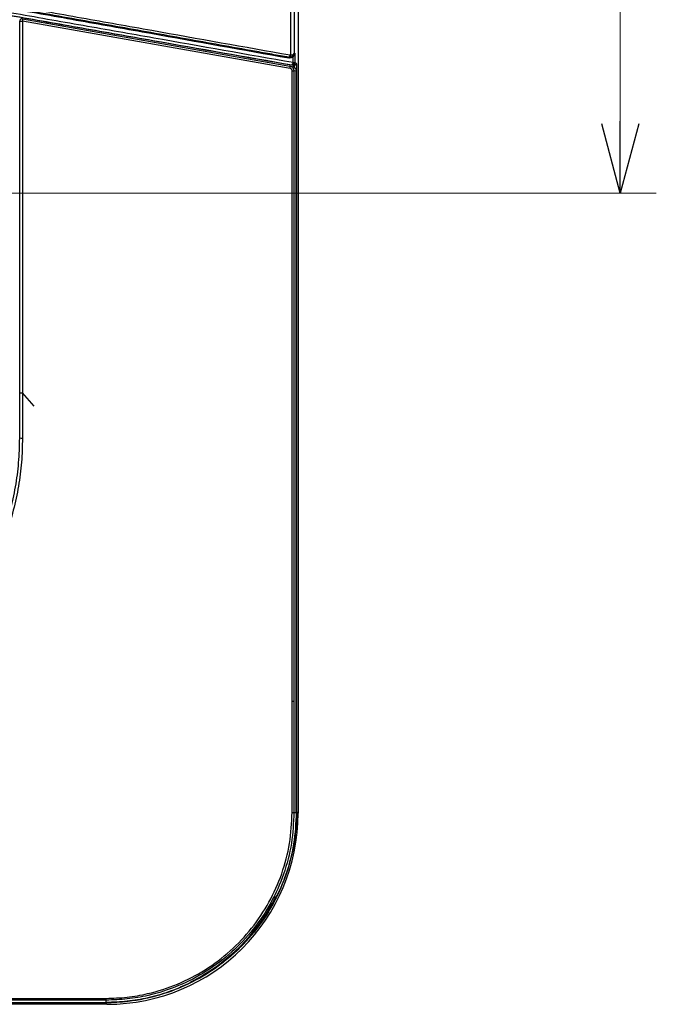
# Model space of a CAD drawing. Header units: millimetres. Extents: x 25 to 1935, y 715 to 2336.
# Tile 130 of 252: x 1420 to 1446, y 869 to 910. Entities that reach past the tile are written whole.
import ezdxf

# ---------------------------------------------------------------- set-up
doc = ezdxf.new("R2010")
doc.units = ezdxf.units.MM
doc.header["$LTSCALE"] = 2
doc.layers.get('0').update_dxf_attribs({"color": 2})
doc.styles.add('FS2312', font='simsun.ttf', dxfattribs={"width": 0.8})
doc.dimstyles.new('STANDARD$0', dxfattribs={"dimtxt": 3.5, "dimasz": 3, "dimexe": 1.5, "dimexo": 0.5, "dimgap": 1.5, "dimtad": 1, "dimdec": 1, "dimlfac": 5, "dimdsep": 46, "dimtxsty": 'FS2312', "dimblk1": 'OPEN', "dimblk2": 'OPEN', "dimsah": 1, "dimcen": 0, "dimclrd": 4, "dimclre": 4, "dimclrt": 4, "dimadec": 0, "dimazin": 0, "dimtfac": 1, "dimtdec": 1, "dimtmove": 1, "dimatfit": 0, "dimldrblk": 'OPEN', "dimfxl": 1, "dimtolj": 1, "dimtzin": 0, "dimlwd": 18, "dimlwe": 18, "dimarcsym": 1})

# ---------------------------------------------------------------- blocks, each defined once
blk = doc.blocks.new('_OPEN')
at = {"color": 0}
for p, q in [((-0.966, 0.259), (0, 0)), ((0, 0), (-1, 0)), ((0, 0), (-0.966, -0.259))]:
    blk.add_line(p, q, dxfattribs=at)
blk = doc.blocks.new('*D47')
at = {"color": 4, "lineweight": 18, "transparency": 16777216}
for p, q in [((1390.894, 1025.12), (1446.356, 1025.12)), ((1444.856, 1022.12), (1444.856, 905.72)), ((1388.819, 902.72), (1446.356, 902.72))]:
    blk.add_line(p, q, dxfattribs=at)
at = {"layer": 'Defpoints', "color": 0, "transparency": 16777216}
for p in [(1390.394, 1025.12), (1388.319, 902.72), (1444.856, 902.72)]:
    blk.add_point(p, dxfattribs=at)
at = {"color": 4, "lineweight": 18, "transparency": 16777216, "xscale": 3, "yscale": 3, "zscale": 3}
for p, rotation in [((1444.856, 1025.12), 90), ((1444.856, 902.72), 270)]:
    blk.add_blockref('_OPEN', p, dxfattribs=dict(at, rotation=rotation))
at = {"color": 4, "transparency": 16777216, "insert": (1441.606, 963.92), "char_height": 3.5, "attachment_point": 5, "rotation": 90, "style": 'FS2312'}
blk.add_mtext('\\A1;612', dxfattribs=at)

msp = doc.modelspace()

# ---------------------------------------------------------------- linework, layer by layer
at = {"color": 2, "linetype": 'Continuous', "lineweight": 30}
for p, q in [((1431.428, 1050.951), (1431.428, 876.89)), ((1431.124, 908.482), (1431.124, 1019.358)), ((1431.259, 1019.289), (1431.259, 908.552)), ((1419.828, 894.402), (1419.828, 909.885)), ((1419.828, 909.885), (1419.945, 909.885)), ((1419.945, 909.885), (1419.945, 894.402)), ((1431.1, 907.92), (1419.945, 909.885)), ((1419.946, 909.983), (1431.086, 908.019)), ((1431.283, 908.552), (1431.289, 908.552)), ((1431.042, 908.357), (1431.046, 908.383)), ((1431.222, 908.217), (1431.222, 908.252)), ((1431.223, 908.162), (1431.222, 908.217)), ((1431.086, 908.019), (1431.182, 908.002)), ((1431.186, 881.543), (1431.186, 907.821)), ((1431.186, 907.821), (1431.254, 907.821)), ((1431.254, 907.821), (1431.254, 881.548)), ((1431.353, 907.804), (1431.254, 907.821)), ((1431.301, 907.917), (1431.368, 907.917)), ((1431.353, 880.94), (1431.353, 907.804)), ((1431.368, 907.917), (1431.368, 876.95)), ((1419.828, 892.52), (1419.828, 894.402)), ((1420.435, 893.841), (1419.944, 894.403)), ((1431.351, 876.92), (1431.353, 880.94)), ((1431.253, 876.92), (1431.351, 876.92)), ((1431.368, 876.95), (1431.346, 876.95)), ((1431.368, 876.95), (1431.428, 876.89)), ((1423.428, 868.998), (1423.428, 869.096)), ((1423.459, 868.92), (1249.398, 868.92)), ((1423.398, 868.981), (1392.431, 868.981)), ((1419.409, 868.996), (1423.428, 868.998)), ((1423.398, 869), (1423.398, 868.981)), ((1423.459, 868.92), (1423.398, 868.981))]:
    msp.add_line(p, q, dxfattribs=at)
at = {"color": 2, "linetype": 'Continuous', "lineweight": 30, "flags": 128}
for points in [[(1431.289, 908.552), (1431.291, 908.172), (1431.291, 908.168)], [(1431.233, 908.037), (1431.193, 908.059), (1431.175, 908.069)], [(1431.222, 908.252), (1431.222, 908.366), (1431.221, 908.41)], [(1431.348, 908.135), (1431.324, 908.149), (1431.291, 908.168)], [(1431.1, 907.92), (1431.103, 907.939), (1431.104, 907.957), (1431.104, 907.974), (1431.102, 907.988), (1431.1, 908.001), (1431.096, 908.01), (1431.091, 908.016), (1431.086, 908.019)]]:
    msp.add_lwpolyline(points, dxfattribs=at)
at = {"color": 2, "linetype": 'Continuous', "lineweight": 30}
for centre, radius, start, end in [((1419.928, 909.885), 0.1, 80, 180), ((1419.795, 909.935), 0.158, 341.6332, 17.8432), ((1430.966, 908.481), 0.127, 309.134, 0.1453), ((1431.018, 908.443), 0.113, 329.8464, 20.6611), ((1431.191, 908.168), 0.1, 261.0245, 359.8112), ((1431.112, 908.16), 0.111, 304.7334, 1.1396), ((1431.231, 908.484), 0.321, 268.5215, 280.7477), ((1431.248, 908.135), 0.1, 261.0265, 359.8112), ((1419.912, 895.419), 2.899, 268.345, 270.6327), ((1431.191, 877.784), 0.865, 269.3894, 274.0874), ((1423.428, 876.92), 7.897, 297.1846, 332.8154), ((1422.565, 869.157), 0.865, 355.9126, 0.6106)]:
    msp.add_arc(centre, radius, start, end, dxfattribs=at)
for centre, major_axis, ratio, start_param, end_param in [((1423.398, 876.951), (5.7, -5.7), 0.992433, 5.501585, 7.064785), ((1426.526, 880.019), (6.244, 6.244), 0.868224, 4.499368, 4.502183), ((1420.33, 873.822), (6.244, 6.244), 0.868224, 4.922595, 4.92541)]:
    msp.add_ellipse(centre, major_axis=major_axis, ratio=ratio, start_param=start_param, end_param=end_param, dxfattribs=at)
for points, knots in [([(1431.046, 908.383), (1430.928, 908.404), (1430.809, 908.426), (1430.571, 908.468), (1430.215, 908.532), (1429.381, 908.681), (1428.664, 908.81), (1427.226, 909.067), (1425.299, 909.411), (1423.352, 909.759), (1421.394, 910.107), (1420.41, 910.283), (1418.438, 910.633), (1417.449, 910.809), (1415.465, 911.161), (1414.47, 911.337), (1411.482, 911.867), (1409.485, 912.22), (1407.485, 912.572)], [0, 0, 0, 0, 0.015625, 0.015625, 0.03125, 0.0625, 0.125, 0.125, 0.25, 0.375, 0.375, 0.5, 0.5, 0.625, 0.625, 0.75, 0.75, 1, 1, 1, 1]), ([(1407.502, 912.671), (1409.505, 912.318), (1411.504, 911.965), (1414.496, 911.436), (1415.493, 911.259), (1417.479, 910.907), (1418.469, 910.732), (1420.444, 910.381), (1421.429, 910.206), (1423.389, 909.857), (1424.364, 909.683), (1427.273, 909.165), (1429.193, 908.822), (1431.093, 908.482)], [0, 0, 0, 0, 0.25, 0.25, 0.375, 0.375, 0.5, 0.5, 0.625, 0.625, 0.75, 0.75, 1, 1, 1, 1]), ([(1407.432, 912.254), (1409.447, 911.899), (1411.458, 911.544), (1414.469, 911.014), (1415.472, 910.837), (1417.47, 910.485), (1418.467, 910.309), (1420.453, 909.959), (1421.445, 909.784), (1423.417, 909.436), (1424.399, 909.263), (1427.329, 908.747), (1429.265, 908.406), (1431.175, 908.069)], [0, 0, 0, 0, 0.25, 0.25, 0.375, 0.375, 0.5, 0.5, 0.625, 0.625, 0.75, 0.75, 1, 1, 1, 1]), ([(1431.233, 908.037), (1429.321, 908.374), (1427.386, 908.715), (1424.449, 909.233), (1423.464, 909.406), (1421.489, 909.754), (1420.497, 909.929), (1418.507, 910.28), (1417.507, 910.457), (1415.504, 910.81), (1414.5, 910.987), (1412.49, 911.341), (1411.482, 911.519), (1409.465, 911.874), (1408.455, 912.052), (1407.446, 912.23)], [0, 0, 0, 0, 0.25, 0.25, 0.375, 0.375, 0.5, 0.5, 0.625, 0.625, 0.75, 0.75, 0.875, 0.875, 1, 1, 1, 1]), ([(1431.223, 908.162), (1429.31, 908.499), (1427.372, 908.841), (1424.438, 909.358), (1423.455, 909.531), (1421.48, 909.879), (1420.487, 910.054), (1418.498, 910.405), (1417.5, 910.581), (1415.5, 910.933), (1414.496, 911.11), (1411.481, 911.642), (1409.467, 911.997), (1407.45, 912.353)], [0, 0, 0, 0, 0.25, 0.25, 0.375, 0.375, 0.5, 0.5, 0.625, 0.625, 0.75, 0.75, 1, 1, 1, 1]), ([(1407.48, 912.546), (1409.481, 912.193), (1411.477, 911.84), (1414.466, 911.311), (1415.461, 911.135), (1417.445, 910.783), (1418.434, 910.607), (1420.407, 910.256), (1421.391, 910.081), (1423.348, 909.733), (1424.322, 909.559), (1427.228, 909.04), (1429.145, 908.697), (1431.042, 908.357)], [0, 0, 0, 0, 0.25, 0.25, 0.375, 0.375, 0.5, 0.5, 0.625, 0.625, 0.75, 0.75, 1, 1, 1, 1]), ([(1431.259, 908.552), (1431.258, 908.533), (1431.255, 908.514), (1431.241, 908.478), (1431.23, 908.461), (1431.205, 908.432), (1431.19, 908.419), (1431.155, 908.398), (1431.136, 908.391), (1431.116, 908.386)], [0, 0, 0, 0, 0.25, 0.25, 0.5, 0.5, 0.75, 0.75, 1, 1, 1, 1]), ([(1431.124, 908.482), (1431.162, 908.487), (1431.195, 908.496), (1431.23, 908.514), (1431.24, 908.521), (1431.253, 908.535), (1431.258, 908.544), (1431.259, 908.552)], [0, 0, 0, 0, 0.5, 0.5, 0.75, 0.75, 1, 1, 1, 1]), ([(1431.221, 908.41), (1431.243, 908.43), (1431.26, 908.453), (1431.282, 908.501), (1431.288, 908.526), (1431.289, 908.552)], [0, 0, 0, 0, 0.5, 0.5, 1, 1, 1, 1]), ([(1431.259, 908.552), (1431.261, 908.553), (1431.263, 908.555), (1431.267, 908.556), (1431.272, 908.555), (1431.277, 908.553), (1431.281, 908.552), (1431.283, 908.552)], [0, 0, 0, 0, 0.166725, 0.333362, 0.500087, 0.750043, 1, 1, 1, 1]), ([(1431.221, 908.41), (1431.197, 908.388), (1431.168, 908.372), (1431.106, 908.353), (1431.074, 908.351), (1431.042, 908.357)], [0, 0, 0, 0, 0.5, 0.5, 1, 1, 1, 1]), ([(1431.116, 908.386), (1431.104, 908.383), (1431.093, 908.381), (1431.075, 908.381), (1431.069, 908.381), (1431.061, 908.381), (1431.056, 908.382), (1431.052, 908.382), (1431.049, 908.383), (1431.047, 908.383), (1431.046, 908.383)], [0, 0, 0, 0, 0.5, 0.5, 0.75, 0.75, 0.875, 0.9375, 0.9375, 1, 1, 1, 1]), ([(1431.348, 908.135), (1431.351, 908.134), (1431.353, 908.127), (1431.358, 908.105), (1431.36, 908.089), (1431.364, 908.05), (1431.365, 908.026), (1431.367, 907.974), (1431.368, 907.946), (1431.368, 907.917)], [0, 0, 0, 0, 0.25, 0.25, 0.5, 0.5, 0.75, 0.75, 1, 1, 1, 1]), ([(1431.086, 908.019), (1431.094, 908.017), (1431.124, 908.011), (1431.171, 907.987), (1431.217, 907.941), (1431.248, 907.884), (1431.252, 907.843), (1431.254, 907.821)], [0, 0, 0, 0, 0.090621, 0.329777, 0.554779, 0.775677, 1, 1, 1, 1]), ([(1431.186, 907.821), (1431.185, 907.832), (1431.183, 907.853), (1431.167, 907.882), (1431.144, 907.904), (1431.12, 907.916), (1431.105, 907.92), (1431.1, 907.92)], [0, 0, 0, 0, 0.217863, 0.435472, 0.661623, 0.906479, 1, 1, 1, 1]), ([(1431.182, 908.002), (1431.205, 907.995), (1431.253, 907.982), (1431.31, 907.932), (1431.346, 907.87), (1431.351, 907.825), (1431.353, 907.804)], [0, 0, 0, 0, 0.267124, 0.53482, 0.785831, 1, 1, 1, 1]), ([(1431.296, 907.938), (1431.295, 907.943), (1431.292, 907.96), (1431.281, 907.985), (1431.265, 908.013), (1431.248, 908.03), (1431.237, 908.035), (1431.233, 908.037)], [0, 0, 0, 0, 0.07838, 0.293447, 0.537281, 0.809459, 1, 1, 1, 1]), ([(1419.945, 894.405), (1419.945, 894.338), (1419.945, 894.005), (1419.944, 893.377), (1419.944, 892.815), (1419.944, 892.519)], [0, 0, 0, 0, 0.106059, 0.530298, 1, 1, 1, 1]), ([(1407.828, 880.52), (1408.269, 880.534), (1409.156, 880.563), (1410.36, 880.772), (1411.434, 881.06), (1412.381, 881.402), (1413.307, 881.828), (1414.191, 882.329), (1415.024, 882.9), (1415.804, 883.536), (1416.537, 884.244), (1417.206, 885.011), (1417.804, 885.826), (1418.33, 886.684), (1418.786, 887.593), (1419.162, 888.535), (1419.456, 889.5), (1419.667, 890.483), (1419.803, 891.493), (1419.82, 892.177), (1419.828, 892.52)], [0, 0, 0, 0, 0.070151, 0.1411785, 0.1939187, 0.2470251, 0.3012865, 0.3559471, 0.408686, 0.4617911, 0.5160511, 0.5707101, 0.6236095, 0.6768785, 0.7307199, 0.7853452, 0.8380575, 0.8911354, 0.945367, 1, 1, 1, 1]), ([(1419.944, 892.519), (1419.936, 892.185), (1419.919, 891.515), (1419.788, 890.507), (1419.575, 889.502), (1419.276, 888.518), (1418.898, 887.57), (1418.445, 886.661), (1417.912, 885.785), (1417.307, 884.959), (1416.639, 884.191), (1415.911, 883.482), (1415.116, 882.829), (1414.271, 882.248), (1413.385, 881.743), (1412.464, 881.315), (1411.498, 880.961), (1410.401, 880.664), (1409.175, 880.449), (1408.28, 880.419), (1407.829, 880.405)], [0, 0, 0, 0, 0.052699, 0.105767, 0.159996, 0.214624, 0.267717, 0.32081, 0.374657, 0.429286, 0.482031, 0.53514, 0.589402, 0.644061, 0.696817, 0.749937, 0.804208, 0.858876, 0.929, 1, 1, 1, 1]), ([(1431.182, 876.918), (1431.182, 876.985), (1431.183, 877.318), (1431.186, 878.718), (1431.186, 880.195), (1431.186, 881.405), (1431.187, 881.548)], [0, 0, 0, 0, 0.043195, 0.215985, 0.907104, 1, 1, 1, 1]), ([(1431.187, 881.548), (1431.197, 881.548), (1431.217, 881.548), (1431.24, 881.548), (1431.251, 881.548), (1431.253, 881.548), (1431.254, 881.548)], [0, 0, 0, 0, 0.29302, 0.586041, 0.896632, 1, 1, 1, 1]), ([(1431.254, 881.548), (1431.253, 880.777), (1431.252, 879.234), (1431.253, 877.692), (1431.253, 876.92)], [0, 0, 0, 0, 0.499993, 1, 1, 1, 1]), ([(1431.253, 876.92), (1431.233, 876.488), (1431.192, 875.612), (1430.855, 874.339), (1430.32, 873.127), (1429.591, 872.032), (1428.681, 871.065), (1427.631, 870.271), (1426.451, 869.658), (1425.331, 869.302), (1424.311, 869.123), (1423.724, 869.105), (1423.428, 869.096)], [0, 0, 0, 0, 0.105413, 0.21389, 0.3193, 0.427752, 0.533404, 0.642117, 0.747824, 0.856601, 0.927841, 1, 1, 1, 1]), ([(1423.43, 869.167), (1423.721, 869.176), (1424.303, 869.196), (1425.306, 869.374), (1426.415, 869.729), (1427.579, 870.33), (1428.623, 871.121), (1429.522, 872.071), (1430.247, 873.16), (1430.779, 874.351), (1431.116, 875.617), (1431.16, 876.484), (1431.182, 876.918)], [0, 0, 0, 0, 0.0717098, 0.1434198, 0.2506596, 0.3578999, 0.4650712, 0.5722425, 0.6791669, 0.7860913, 0.8930462, 1, 1, 1, 1]), ([(1431.351, 876.92), (1431.33, 876.481), (1431.288, 875.591), (1431.016, 874.584), (1430.755, 873.89), (1430.633, 873.627), (1430.573, 873.495)], [0, 0, 0, 0, 0.3717022, 0.7541831, 0.8769061, 1, 1, 1, 1]), ([(1431.309, 876), (1431.257, 875.557), (1431.168, 875.124), (1430.92, 874.279), (1430.762, 873.867), (1430.47, 873.265), (1430.365, 873.069), (1430.14, 872.689), (1430.019, 872.505), (1429.637, 871.967), (1429.352, 871.629), (1428.958, 871.235), (1428.878, 871.158), (1428.714, 871.008), (1428.631, 870.934), (1428.378, 870.72), (1428.204, 870.585), (1427.666, 870.203), (1427.287, 869.977), (1426.786, 869.734), (1426.684, 869.688), (1426.48, 869.599), (1426.378, 869.557), (1426.068, 869.438), (1425.859, 869.367), (1425.225, 869.181), (1424.792, 869.092), (1424.349, 869.039)], [0, 0, 0, 0, 0.125, 0.125, 0.25, 0.25, 0.3125, 0.3125, 0.375, 0.375, 0.5, 0.5, 0.53125, 0.53125, 0.5625, 0.5625, 0.625, 0.625, 0.75, 0.75, 0.78125, 0.78125, 0.8125, 0.8125, 0.875, 0.875, 1, 1, 1, 1]), ([(1430.453, 873.313), (1430.458, 873.323), (1430.47, 873.345), (1430.485, 873.372), (1430.498, 873.393), (1430.503, 873.397), (1430.505, 873.4)], [0, 0, 0, 0, 0.253668, 0.507687, 0.752133, 1, 1, 1, 1]), ([(1430.525, 873.414), (1430.527, 873.416), (1430.531, 873.42), (1430.542, 873.437), (1430.555, 873.46), (1430.566, 873.481), (1430.571, 873.492), (1430.573, 873.495)], [0, 0, 0, 0, 0.239221, 0.47889, 0.709704, 0.939803, 1, 1, 1, 1]), ([(1426.949, 869.844), (1426.951, 869.846), (1426.955, 869.85), (1426.973, 869.861), (1426.997, 869.875), (1427.019, 869.887), (1427.033, 869.894), (1427.036, 869.896)], [0, 0, 0, 0, 0.225539, 0.450943, 0.680414, 0.920964, 1, 1, 1, 1]), ([(1426.854, 869.776), (1426.583, 869.657), (1426.038, 869.416), (1425.182, 869.179), (1424.308, 869.026), (1423.723, 869.007), (1423.428, 868.998)], [0, 0, 0, 0, 0.2505306, 0.5042743, 0.7506113, 1, 1, 1, 1]), ([(1426.854, 869.776), (1426.863, 869.781), (1426.883, 869.79), (1426.908, 869.804), (1426.926, 869.815), (1426.933, 869.821), (1426.935, 869.823), (1426.935, 869.823)], [0, 0, 0, 0, 0.242069, 0.484662, 0.71668, 0.946121, 1, 1, 1, 1]), ([(1418.8, 869.162), (1418.867, 869.162), (1419.2, 869.162), (1420.6, 869.163), (1422.077, 869.164), (1423.287, 869.166), (1423.43, 869.167)], [0, 0, 0, 0, 0.043195, 0.215974, 0.907091, 1, 1, 1, 1]), ([(1423.428, 869.096), (1422.657, 869.096), (1421.114, 869.096), (1419.572, 869.096), (1418.8, 869.095)], [0, 0, 0, 0, 0.49996, 1, 1, 1, 1])]:
    msp.add_open_spline(points, degree=3, knots=knots, dxfattribs=at)
for points in [[(1431.093, 908.482), (1431.103, 908.48), (1431.114, 908.48), (1431.124, 908.482)], [(1419.828, 894.402), (1419.829, 894.402), (1419.83, 894.402), (1419.837, 894.402), (1419.848, 894.402), (1419.863, 894.402), (1419.881, 894.402), (1419.902, 894.402), (1419.923, 894.402), (1419.938, 894.402), (1419.945, 894.402)], [(1431.368, 876.95), (1431.368, 876.631), (1431.348, 876.314), (1431.309, 876)], [(1424.349, 869.039), (1424.033, 869), (1423.716, 868.981), (1423.398, 868.981)]]:
    msp.add_open_spline(points, degree=3, dxfattribs=at)

# ---------------------------------------------------------------- dimensions: what is measured, and where the dimension line sits
dim = msp.add_linear_dim(base=(1444.856, 902.72), p1=(1390.394, 1025.12), p2=(1388.319, 902.72), angle=90, dimstyle='STANDARD$0')
dim.commit()
dim.dimension.update_dxf_attribs({"geometry": '*D47', "text_midpoint": (1441.606, 963.92)})

doc.saveas('drawing.dxf')
